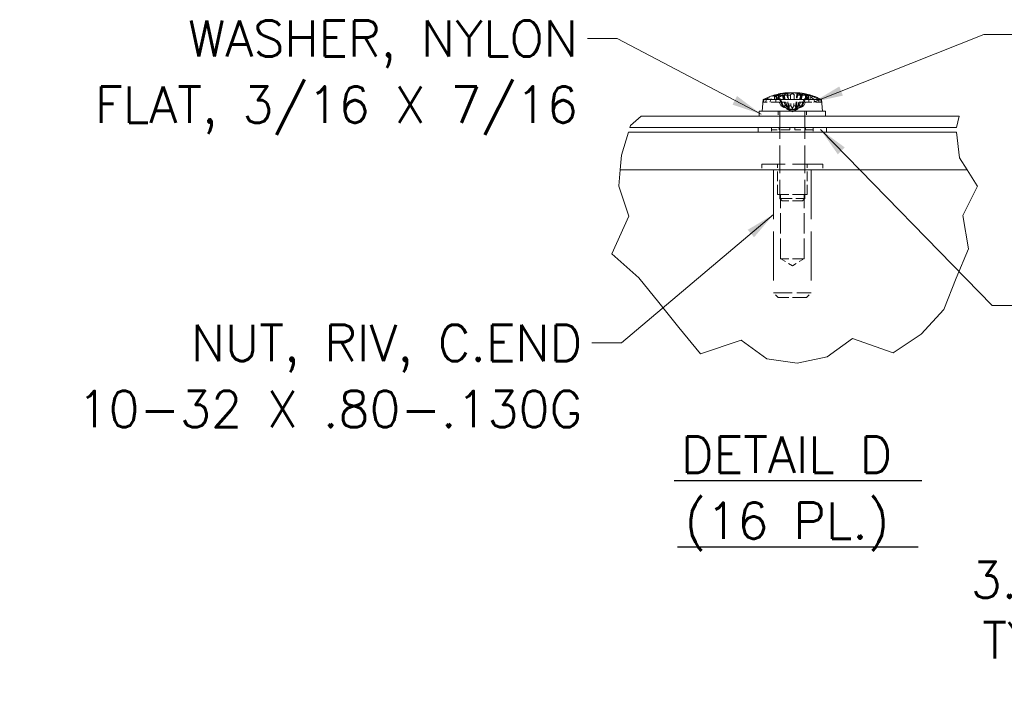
# Model space of a CAD drawing. Header units: inches. Extents: x 4 to 131, y 11 to 81.
# Tile 37 of 44: x 49 to 75, y 62 to 81. Entities that reach past the tile are written whole.
import ezdxf

# ---------------------------------------------------------------- set-up
doc = ezdxf.new("R2010")
doc.units = ezdxf.units.IN
doc.header["$LTSCALE"] = 8
doc.header["$MEASUREMENT"] = 0
doc.linetypes.add('DASHED', pattern=[0.2067, 0.1654, -0.0413])
for name, color, linetype, lineweight in [('Break Line (ANSI)', 7, 'Continuous', 20), ('Dimension (ANSI)', 7, 'Continuous', 13), ('Hidden (ANSI)', 7, 'DASHED', 15), ('Symbol (ANSI)', 7, 'Continuous', 18), ('Visible (ANSI)', 7, 'Continuous', 13)]:
    doc.layers.add(name, color=color, linetype=linetype, lineweight=lineweight)
doc.styles.add('Note Text (ANSI)', font='RomanS.shx')
doc.styles.add('Text Style163', font='RomanS.shx')
doc.dimstyles.new('Default (ANSI)', dxfattribs={"dimscale": 8, "dimtxt": 0.12, "dimasz": 0.098425, "dimexe": 0.125, "dimexo": 0.0625, "dimgap": 0.031496, "dimtad": 0, "dimtih": 1, "dimtoh": 1, "dimdec": 3, "dimrnd": 1e-08, "dimzin": 0, "dimdsep": 46, "dimtxsty": 'Note Text (ANSI)', "dimcen": 0.09, "dimdle": 0.393701, "dimclrd": 256, "dimclre": 256, "dimclrt": 256, "dimadec": 0, "dimazin": 1, "dimtfac": 1, "dimtofl": 0, "dimtmove": 0, "dimatfit": 3, "dimfxl": 0, "dimtolj": 1, "dimtzin": 4, "dimlwd": -1, "dimlwe": -1, "dimarcsym": 0})
doc.dimstyles.new('Default (ANSI)$7', dxfattribs={"dimscale": 8, "dimtxt": 0.12, "dimasz": 0.098425, "dimexe": 0.125, "dimexo": 0.0625, "dimgap": 0.031496, "dimtad": 0, "dimtih": 1, "dimtoh": 1, "dimdec": 3, "dimrnd": 1e-08, "dimzin": 0, "dimdsep": 46, "dimtxsty": 'Note Text (ANSI)', "dimcen": 0.09, "dimdle": 0.393701, "dimclrd": 256, "dimclre": 256, "dimclrt": 256, "dimadec": 0, "dimazin": 1, "dimtfac": 1, "dimtofl": 0, "dimtmove": 0, "dimatfit": 3, "dimfxl": 0, "dimtolj": 1, "dimtzin": 4, "dimlwd": -1, "dimlwe": -1, "dimarcsym": 0})

# ---------------------------------------------------------------- blocks, each defined once
blk = doc.blocks.new('*D12')
at = {"layer": 'Defpoints', "color": 0}
for p in [(78.861, 65.011), (78.861, 60.368), (81.924, 59.943)]:
    blk.add_point(p, dxfattribs=at)
at = {"layer": 'Dimension (ANSI)'}
for p, q in [((78.861, 60.868), (78.861, 66.011)), ((81.924, 60.443), (81.924, 66.011)), ((78.861, 65.011), (77.616, 65.011)), ((81.136, 65.011), (79.648, 65.011))]:
    blk.add_line(p, q, dxfattribs=at)
for points in [[(79.648, 65.142), (79.648, 64.88), (78.861, 65.011)], [(81.136, 65.142), (81.136, 64.88), (81.924, 65.011)]]:
    blk.add_solid(points, dxfattribs=at)
at = {"layer": 'Dimension (ANSI)', "insert": (75.902, 65.011), "char_height": 0.96, "attachment_point": 5, "style": 'Note Text (ANSI)'}
blk.add_mtext('\\A1;3.06\\PTYP', dxfattribs=at)

msp = doc.modelspace()

# ---------------------------------------------------------------- linework, layer by layer
at = {"layer": 'Break Line (ANSI)'}
for p, q in [((65.44464, 77.83585), (65.73, 78.08331)), ((74.1537, 78.08331), (74.08425, 77.78731)), ((65.43009, 77.78731), (65.44464, 77.83585)), ((65.20839, 77.04784), (65.39171, 77.65931)), ((74.08896, 77.65931), (74.16475, 76.98452)), ((65.17479, 76.65931), (65.20839, 77.04784)), ((74.16475, 76.98452), (74.36979, 76.65931)), ((65.17479, 76.65931), (65.13837, 76.23831)), ((74.63523, 76.23831), (74.36979, 76.65931)), ((65.13735, 76.22656), (65.13837, 76.23831)), ((65.40783, 75.44044), (65.13735, 76.22656)), ((74.64264, 76.22656), (74.25412, 75.45284)), ((74.63523, 76.23831), (74.64264, 76.22656)), ((64.95095, 74.43757), (65.40783, 75.44044)), ((74.25412, 75.45284), (74.40406, 74.57489)), ((65.6718, 73.80496), (64.95095, 74.43757)), ((74.40406, 74.57489), (74.08079, 73.79322)), ((66.20127, 73.15137), (65.6718, 73.80496)), ((74.08079, 73.79322), (73.74746, 72.96974)), ((66.72996, 72.48901), (66.20127, 73.15137)), ((73.74746, 72.96974), (73.14755, 72.31592)), ((67.30426, 71.78925), (66.72996, 72.48901)), ((73.14755, 72.31592), (72.40957, 71.82121)), ((68.38307, 72.15186), (67.30426, 71.78925)), ((69.06102, 71.66053), (68.38307, 72.15186)), ((71.33369, 72.19449), (70.66141, 71.71634)), ((72.40957, 71.82121), (71.33369, 72.19449)), ((69.86614, 71.54618), (69.06102, 71.66053)), ((70.66141, 71.71634), (69.86614, 71.54618))]:
    msp.add_line(p, q, dxfattribs=at)
at = {"layer": 'Hidden (ANSI)', "ltscale": 0.01663}
for p, q in [((68.97898, 78.52731), (68.97308, 78.45731)), ((69.03313, 78.45731), (69.03895, 78.52731)), ((69.15214, 78.45731), (69.15633, 78.52731)), ((69.30235, 78.52731), (69.29838, 78.45731)), ((70.17057, 78.52731), (70.17455, 78.45731)), ((70.32079, 78.45731), (70.3166, 78.52731))]:
    msp.add_line(p, q, dxfattribs=at)
at = {"layer": 'Hidden (ANSI)', "ltscale": 0.043552}
for p, q in [((69.26296, 78.64066), (69.26296, 78.45731)), ((69.31882, 78.64066), (69.31882, 78.45731)), ((69.35785, 78.64066), (69.35785, 78.45731)), ((69.49388, 78.64066), (69.49388, 78.45731)), ((69.97905, 78.64066), (69.97905, 78.45731)), ((70.11508, 78.64066), (70.11508, 78.45731)), ((70.1541, 78.64066), (70.1541, 78.45731))]:
    msp.add_line(p, q, dxfattribs=at)
at = {"layer": 'Hidden (ANSI)', "ltscale": 0.003821}
for p, q in [((69.29393, 78.63378), (69.28361, 78.64648)), ((69.33772, 78.64648), (69.34717, 78.63378)), ((69.37377, 78.64648), (69.38172, 78.63378)), ((69.51136, 78.63378), (69.50553, 78.64648)), ((69.96157, 78.63378), (69.96739, 78.64648)), ((70.09916, 78.64648), (70.09121, 78.63378)), ((70.1352, 78.64648), (70.12576, 78.63378))]:
    msp.add_line(p, q, dxfattribs=at)
at = {"layer": 'Hidden (ANSI)', "ltscale": 0.038814}
for p, q in [((69.30451, 78.62075), (69.30451, 78.45731)), ((69.35685, 78.62075), (69.35685, 78.45731)), ((69.38988, 78.62075), (69.38988, 78.45731)), ((69.51733, 78.62075), (69.51733, 78.45731)), ((69.9556, 78.62075), (69.9556, 78.45731)), ((70.08305, 78.62075), (70.08305, 78.45731)), ((70.11608, 78.62075), (70.11608, 78.45731)), ((70.16842, 78.62075), (70.16842, 78.45731))]:
    msp.add_line(p, q, dxfattribs=at)
at = {"layer": 'Hidden (ANSI)', "ltscale": 0.043382}
for p, q in [((69.30451, 78.62075), (69.38554, 78.45731)), ((69.42762, 78.45731), (69.35685, 78.62075)), ((69.45528, 78.45731), (69.38988, 78.62075)), ((69.51733, 78.62075), (69.55775, 78.45731)), ((69.9556, 78.62075), (69.91518, 78.45731)), ((70.01765, 78.45731), (70.08305, 78.62075)), ((70.0453, 78.45731), (70.11608, 78.62075)), ((70.16842, 78.62075), (70.08739, 78.45731))]:
    msp.add_line(p, q, dxfattribs=at)
at = {"layer": 'Hidden (ANSI)', "ltscale": 0.04205}
for p, q in [((69.45049, 78.64157), (69.33375, 78.64157)), ((69.96162, 78.64157), (69.79415, 78.64157)), ((70.13918, 78.64157), (70.02244, 78.64157))]:
    msp.add_line(p, q, dxfattribs=at)
at = {"layer": 'Hidden (ANSI)', "ltscale": 0.06949}
for p, q in [((69.36087, 78.62075), (69.47413, 78.35918)), ((69.55166, 78.35918), (69.47385, 78.62075)), ((69.58903, 78.35918), (69.52437, 78.62075)), ((69.68644, 78.62075), (69.70025, 78.35918)), ((69.78648, 78.62075), (69.77267, 78.35918)), ((69.8839, 78.35918), (69.94856, 78.62075)), ((69.92127, 78.35918), (69.99908, 78.62075)), ((70.11205, 78.62075), (69.9988, 78.35918))]:
    msp.add_line(p, q, dxfattribs=at)
at = {"layer": 'Hidden (ANSI)', "ltscale": 0.10717}
for p, q in [((69.59394, 78.70142), (69.63321, 78.25259)), ((69.87898, 78.70142), (69.83972, 78.25259))]:
    msp.add_line(p, q, dxfattribs=at)
at = {"layer": 'Hidden (ANSI)', "ltscale": 0.090389}
msp.add_line((69.62098, 78.64157), (69.65411, 78.26295), dxfattribs=at)
at = {"layer": 'Hidden (ANSI)', "ltscale": 0.000255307}
msp.add_line((69.67877, 78.64157), (69.67729, 78.64157), dxfattribs=at)
at = {"layer": 'Hidden (ANSI)', "ltscale": 0.10399}
msp.add_line((69.85692, 78.69849), (69.81882, 78.26295), dxfattribs=at)
at = {"layer": 'Hidden (ANSI)', "ltscale": 0.039324}
msp.add_line((70.20997, 78.6229), (70.20997, 78.45731), dxfattribs=at)
at = {"layer": 'Hidden (ANSI)', "ltscale": 0.046485}
msp.add_line((70.43398, 78.52731), (70.49395, 78.52731), dxfattribs=at)
at = {"layer": 'Hidden (ANSI)', "ltscale": 0.071921}
for p, q in [((68.97308, 78.45731), (69.26296, 78.45731)), ((70.1541, 78.45731), (70.43979, 78.45731))]:
    msp.add_line(p, q, dxfattribs=at)
at = {"layer": 'Hidden (ANSI)', "ltscale": 0.009948}
for p, q in [((69.26296, 78.45731), (69.30451, 78.45731)), ((69.49388, 78.45731), (69.51733, 78.45731)), ((70.11608, 78.45731), (70.1541, 78.45731))]:
    msp.add_line(p, q, dxfattribs=at)
at = {"layer": 'Hidden (ANSI)', "ltscale": 0.019303}
for p, q in [((69.30451, 78.45731), (69.38554, 78.45731)), ((69.51733, 78.45731), (69.55775, 78.45731)), ((70.0453, 78.45731), (70.11608, 78.45731))]:
    msp.add_line(p, q, dxfattribs=at)
at = {"layer": 'Hidden (ANSI)', "ltscale": 0.026008}
for p, q in [((69.38554, 78.45731), (69.4342, 78.35918)), ((69.47012, 78.35918), (69.42762, 78.45731)), ((69.49455, 78.35918), (69.45528, 78.45731)), ((69.55775, 78.45731), (69.58201, 78.35918)), ((69.91518, 78.45731), (69.89091, 78.35918)), ((69.97838, 78.35918), (70.01765, 78.45731)), ((70.00281, 78.35918), (70.0453, 78.45731)), ((70.08739, 78.45731), (70.03873, 78.35918))]:
    msp.add_line(p, q, dxfattribs=at)
at = {"layer": 'Hidden (ANSI)', "ltscale": 0.032708}
for p, q in [((69.42762, 78.45731), (69.38554, 78.45731)), ((70.01765, 78.45731), (69.91518, 78.45731))]:
    msp.add_line(p, q, dxfattribs=at)
at = {"layer": 'Hidden (ANSI)', "ltscale": 0.024308}
msp.add_line((69.42762, 78.45731), (69.49388, 78.45731), dxfattribs=at)
at = {"layer": 'Hidden (ANSI)', "ltscale": 0.027902}
for p, q in [((69.4342, 78.35918), (69.47012, 78.35918)), ((69.49455, 78.35918), (69.58201, 78.35918)), ((69.58903, 78.35918), (69.70025, 78.35918)), ((69.77267, 78.35918), (69.8839, 78.35918)), ((69.92127, 78.35918), (69.9988, 78.35918)), ((70.00281, 78.35918), (70.03873, 78.35918))]:
    msp.add_line(p, q, dxfattribs=at)
at = {"layer": 'Hidden (ANSI)', "ltscale": 0.008616}
for p, q in [((69.47413, 78.35918), (69.49455, 78.35918)), ((69.89091, 78.35918), (69.92127, 78.35918))]:
    msp.add_line(p, q, dxfattribs=at)
at = {"layer": 'Hidden (ANSI)', "ltscale": 0.04091}
for q in [(69.58438, 78.27817), (69.88855, 78.27817)]:
    msp.add_line((69.73646, 78.19731), q, dxfattribs=at)
at = {"layer": 'Hidden (ANSI)', "ltscale": 0.008104}
msp.add_line((70.01765, 78.45731), (70.0453, 78.45731), dxfattribs=at)
at = {"layer": 'Hidden (ANSI)', "ltscale": 0.031327}
for p, q in [((69.36046, 78.21531), (69.36046, 78.08331)), ((70.11246, 78.21531), (70.11246, 78.08331))]:
    msp.add_line(p, q, dxfattribs=at)
at = {"layer": 'Hidden (ANSI)', "ltscale": 0.550714}
for p, q in [((69.40146, 78.21531), (69.40146, 75.90181)), ((70.07146, 78.21531), (70.07146, 75.90181))]:
    msp.add_line(p, q, dxfattribs=at)
at = {"layer": 'Hidden (ANSI)', "ltscale": 0.030375}
for p, q in [((69.18046, 77.78731), (69.18046, 77.65931)), ((70.29246, 77.78731), (70.29246, 77.65931))]:
    msp.add_line(p, q, dxfattribs=at)
at = {"layer": 'Hidden (ANSI)', "ltscale": 0.015138}
for p, q in [((69.18489, 77.72331), (69.18489, 77.78731)), ((69.38537, 77.72331), (69.38537, 77.78731)), ((69.66646, 77.72331), (69.66646, 77.78731)), ((69.80646, 77.72331), (69.80646, 77.78731)), ((70.08755, 77.78731), (70.08755, 77.72331)), ((70.28804, 77.72331), (70.28804, 77.78731))]:
    msp.add_line(p, q, dxfattribs=at)
at = {"layer": 'Hidden (ANSI)', "ltscale": 0.174415}
for p, q in [((69.66646, 77.72331), (69.18489, 77.72331)), ((70.28804, 77.72331), (69.80646, 77.72331))]:
    msp.add_line(p, q, dxfattribs=at)
at = {"layer": 'Hidden (ANSI)', "ltscale": 0.607254}
msp.add_line((70.54846, 76.81131), (68.92446, 76.81131), dxfattribs=at)
at = {"layer": 'Hidden (ANSI)', "ltscale": 0.036089}
for p, q in [((68.92446, 76.81131), (68.92446, 76.65931)), ((70.54846, 76.81131), (70.54846, 76.65931))]:
    msp.add_line(p, q, dxfattribs=at)
at = {"layer": 'Hidden (ANSI)', "ltscale": 0.19037}
for p, q in [((69.34446, 76.01131), (69.34446, 76.81131)), ((70.12846, 76.01131), (70.12846, 76.81131))]:
    msp.add_line(p, q, dxfattribs=at)
at = {"layer": 'Hidden (ANSI)', "ltscale": 0.983309}
for p, q in [((69.24046, 76.65931), (69.24046, 73.40731)), ((70.23246, 76.65931), (70.23246, 73.40731))]:
    msp.add_line(p, q, dxfattribs=at)
at = {"layer": 'Hidden (ANSI)', "ltscale": 0.293105}
msp.add_line((70.12846, 76.01131), (69.34446, 76.01131), dxfattribs=at)
at = {"layer": 'Hidden (ANSI)', "ltscale": 0.404648}
for p, q in [((69.42446, 74.31131), (69.42446, 76.01131)), ((70.04846, 74.31131), (70.04846, 76.01131))]:
    msp.add_line(p, q, dxfattribs=at)
at = {"layer": 'Hidden (ANSI)', "ltscale": 0.250471}
msp.add_line((69.40146, 75.90181), (70.07146, 75.90181), dxfattribs=at)
at = {"layer": 'Hidden (ANSI)', "ltscale": 0.020944}
for p, q in [((69.46396, 75.83931), (69.40146, 75.90181)), ((70.00896, 75.83931), (70.07146, 75.90181))]:
    msp.add_line(p, q, dxfattribs=at)
at = {"layer": 'Hidden (ANSI)', "ltscale": 0.203723}
msp.add_line((70.00896, 75.83931), (69.46396, 75.83931), dxfattribs=at)
at = {"layer": 'Hidden (ANSI)', "ltscale": 0.233267}
msp.add_line((70.04846, 74.31131), (69.42446, 74.31131), dxfattribs=at)
at = {"layer": 'Hidden (ANSI)', "ltscale": 0.086561}
for q in [(69.42446, 74.31131), (70.04846, 74.31131)]:
    msp.add_line((69.73646, 74.12384), q, dxfattribs=at)
at = {"layer": 'Hidden (ANSI)', "ltscale": 0.370894}
msp.add_line((69.24046, 73.40731), (70.23246, 73.40731), dxfattribs=at)
at = {"layer": 'Hidden (ANSI)', "ltscale": 0.040305}
for p, q in [((69.36046, 73.28731), (69.24046, 73.40731)), ((70.11246, 73.28731), (70.23246, 73.40731))]:
    msp.add_line(p, q, dxfattribs=at)
at = {"layer": 'Hidden (ANSI)', "ltscale": 0.281138}
msp.add_line((70.11246, 73.28731), (69.36046, 73.28731), dxfattribs=at)
at = {"layer": 'Hidden (ANSI)', "ltscale": 0.032507}
for start, end in [(94.73984, 99.249621), (80.750379, 85.26016)]:
    msp.add_arc((69.73646, 76.96735), 1.73996, start, end, dxfattribs=at)
at = {"layer": 'Hidden (ANSI)', "ltscale": 0.075545}
for centre, ratio, start_param, end_param in [((69.71351, 76.96735), 0.95828686, 0.27391772, 0.45671593), ((69.76286, 76.96735), 0.94443021, 0.27391772, 0.45671593), ((69.67758, 76.96735), 0.68003694, 0.27391772, 0.45671593), ((69.79775, 76.96735), 0.64629811, 0.27391772, 0.45671593), ((69.67518, 76.96735), 0.64629811, 5.82646938, 6.00926758), ((69.79535, 76.96735), 0.68003694, 5.82646938, 6.00926758)]:
    msp.add_ellipse(centre, major_axis=(0, 1.7381), ratio=ratio, start_param=start_param, end_param=end_param, dxfattribs=at)
at = {"layer": 'Hidden (ANSI)', "ltscale": 0.005083}
for centre, ratio, start_param, end_param in [((69.73182, 76.96735), 0.98451808, 0.26476537, 0.27727924), ((69.74794, 76.96735), 0.90105698, 0.26476537, 0.27727924), ((69.71922, 76.96735), 0.75880042, 0.26476537, 0.27727924), ((69.75847, 76.96735), 0.55558537, 0.26476537, 0.27727924), ((69.71445, 76.96735), 0.55558537, 6.00590606, 6.01841994), ((69.7537, 76.96735), 0.75880042, 6.00590606, 6.01841994)]:
    msp.add_ellipse(centre, major_axis=(0, 1.73975), ratio=ratio, start_param=start_param, end_param=end_param, dxfattribs=at)
at = {"layer": 'Hidden (ANSI)', "ltscale": 0.04404}
msp.add_ellipse((69.75646, 76.97363), major_axis=(-0.52066, 1.65867), ratio=0.95671956, start_param=6.14655988, end_param=6.2532035, dxfattribs=at)
at = {"layer": 'Hidden (ANSI)', "ltscale": 0.078939}
for centre, major_axis, ratio, start_param, end_param in [((69.78243, 76.97363), (-0.23523, 1.72248), 0.76492136, 6.26374365, 6.45470278), ((69.68728, 76.97363), (0.22011, 1.72447), 0.7253585, 0.17696293, 0.36792206), ((69.78564, 76.97363), (-0.22011, 1.72447), 0.7253585, 5.91526324, 6.10622237), ((69.66888, 76.97363), (0.16077, 1.73101), 0.33440924, 6.03863318, 6.22959231), ((69.6905, 76.97363), (0.23523, 1.72248), 0.76492136, 6.11166783, 6.30262696)]:
    msp.add_ellipse(centre, major_axis=major_axis, ratio=ratio, start_param=start_param, end_param=end_param, dxfattribs=at)
at = {"layer": 'Hidden (ANSI)', "ltscale": 0.071033}
msp.add_ellipse((69.71238, 76.97363), major_axis=(0.43844, 1.68227), ratio=0.93838922, start_param=0.32976726, end_param=0.50162439, dxfattribs=at)
at = {"layer": 'Hidden (ANSI)', "ltscale": 0.073212}
for centre, major_axis, ratio, start_param, end_param in [((69.78871, 76.97363), (-0.20739, 1.72605), 0.68283155, 0.00277975, 0.17990157), ((69.68137, 76.97363), (0.19681, 1.72729), 0.63819997, 0.15723153, 0.33435335), ((69.79156, 76.97363), (-0.19681, 1.72729), 0.63819997, 5.94883196, 6.12595378), ((69.68422, 76.97363), (0.20739, 1.72605), 0.68283155, 6.10328374, 6.28040556)]:
    msp.add_ellipse(centre, major_axis=major_axis, ratio=ratio, start_param=start_param, end_param=end_param, dxfattribs=at)
at = {"layer": 'Hidden (ANSI)', "ltscale": 0.049768}
msp.add_ellipse((69.80537, 76.97363), major_axis=(-0.15772, 1.73129), ratio=0.27765366, start_param=5.98229544, end_param=6.10277637, dxfattribs=at)
at = {"layer": 'Hidden (ANSI)', "ltscale": 0.003955}
for points in [[(69.30451, 78.62075), (69.30274, 78.62431), (69.30019, 78.62785), (69.29648, 78.63163), (69.29525, 78.63274), (69.29393, 78.63378)], [(69.51733, 78.62075), (69.51645, 78.62431), (69.51504, 78.62785), (69.51288, 78.63163), (69.51215, 78.63274), (69.51136, 78.63378)], [(69.9556, 78.62075), (69.95648, 78.62431), (69.95789, 78.62785), (69.96004, 78.63163), (69.96077, 78.63274), (69.96157, 78.63378)], [(70.16842, 78.62075), (70.17018, 78.62431), (70.17274, 78.62785), (70.17645, 78.63163), (70.17768, 78.63274), (70.179, 78.63378)]]:
    msp.add_open_spline(points, degree=3, knots=[0.0817298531, 0.0817298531, 0.0817298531, 0.0817298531, 0.088912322, 0.088912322, 0.0919196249, 0.0919196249, 0.0919196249, 0.0919196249], dxfattribs=at)
at = {"layer": 'Hidden (ANSI)', "ltscale": 0.003954}
for points, knots in [([(69.30451, 78.62075), (69.30275, 78.62432), (69.30019, 78.62788), (69.29646, 78.63165), (69.29524, 78.63275), (69.29393, 78.63378)], [0.0812370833, 0.0812370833, 0.0812370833, 0.0812370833, 0.0884538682, 0.0884538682, 0.0914229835, 0.0914229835, 0.0914229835, 0.0914229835]), ([(69.34717, 78.63378), (69.34841, 78.63274), (69.34956, 78.63163), (69.353, 78.62785), (69.35527, 78.62429), (69.35685, 78.62075)], [0.0506220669, 0.0506220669, 0.0506220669, 0.0506220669, 0.0536293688, 0.0536293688, 0.060811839, 0.060811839, 0.060811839, 0.060811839]), ([(69.34717, 78.63378), (69.34837, 78.63275), (69.34949, 78.63165), (69.3529, 78.62788), (69.35524, 78.62432), (69.35685, 78.62075)], [0.0501285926, 0.0501285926, 0.0501285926, 0.0501285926, 0.0530977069, 0.0530977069, 0.0603144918, 0.0603144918, 0.0603144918, 0.0603144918]), ([(69.38172, 78.63378), (69.38273, 78.63275), (69.38368, 78.63165), (69.38655, 78.62788), (69.38852, 78.62432), (69.38988, 78.62075)], [0.0501285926, 0.0501285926, 0.0501285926, 0.0501285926, 0.0530977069, 0.0530977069, 0.0603144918, 0.0603144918, 0.0603144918, 0.0603144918]), ([(69.38172, 78.63378), (69.38271, 78.63274), (69.38364, 78.63163), (69.38647, 78.62785), (69.38842, 78.62429), (69.38988, 78.62075)], [0.0506220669, 0.0506220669, 0.0506220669, 0.0506220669, 0.0536293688, 0.0536293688, 0.060811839, 0.060811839, 0.060811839, 0.060811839]), ([(69.51733, 78.62075), (69.51634, 78.62432), (69.51489, 78.62788), (69.51279, 78.63165), (69.5121, 78.63275), (69.51136, 78.63378)], [0.0812370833, 0.0812370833, 0.0812370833, 0.0812370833, 0.0884538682, 0.0884538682, 0.0914229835, 0.0914229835, 0.0914229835, 0.0914229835]), ([(69.9556, 78.62075), (69.95659, 78.62432), (69.95804, 78.62788), (69.96014, 78.63165), (69.96083, 78.63275), (69.96157, 78.63378)], [0.0812370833, 0.0812370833, 0.0812370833, 0.0812370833, 0.0884538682, 0.0884538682, 0.0914229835, 0.0914229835, 0.0914229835, 0.0914229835]), ([(70.09121, 78.63378), (70.09021, 78.63274), (70.08928, 78.63163), (70.08646, 78.62785), (70.08451, 78.62429), (70.08305, 78.62075)], [0.0506220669, 0.0506220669, 0.0506220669, 0.0506220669, 0.0536293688, 0.0536293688, 0.060811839, 0.060811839, 0.060811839, 0.060811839]), ([(70.09121, 78.63378), (70.09019, 78.63275), (70.08925, 78.63165), (70.08638, 78.62788), (70.08441, 78.62432), (70.08305, 78.62075)], [0.0501285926, 0.0501285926, 0.0501285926, 0.0501285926, 0.0530977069, 0.0530977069, 0.0603144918, 0.0603144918, 0.0603144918, 0.0603144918]), ([(70.12576, 78.63378), (70.12455, 78.63275), (70.12344, 78.63165), (70.12003, 78.62788), (70.11768, 78.62432), (70.11608, 78.62075)], [0.0501285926, 0.0501285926, 0.0501285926, 0.0501285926, 0.0530977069, 0.0530977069, 0.0603144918, 0.0603144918, 0.0603144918, 0.0603144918]), ([(70.12576, 78.63378), (70.12452, 78.63274), (70.12337, 78.63163), (70.11993, 78.62785), (70.11766, 78.62429), (70.11608, 78.62075)], [0.0506220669, 0.0506220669, 0.0506220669, 0.0506220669, 0.0536293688, 0.0536293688, 0.060811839, 0.060811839, 0.060811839, 0.060811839])]:
    msp.add_open_spline(points, degree=3, knots=knots, dxfattribs=at)
at = {"layer": 'Hidden (ANSI)', "ltscale": 0.012398}
for points, knots in [([(69.36087, 78.62075), (69.35933, 78.62431), (69.35716, 78.62785), (69.35227, 78.63381), (69.34853, 78.6369), (69.34169, 78.64048), (69.33737, 78.64157), (69.3312, 78.64157), (69.32835, 78.64109), (69.32577, 78.64012)], [0.0817298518, 0.0817298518, 0.0817298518, 0.0817298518, 0.088912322, 0.088912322, 0.0977844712, 0.0977844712, 0.106760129, 0.106760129, 0.1130798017, 0.1130798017, 0.1130798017, 0.1130798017]), ([(69.44276, 78.64012), (69.44531, 78.64109), (69.44807, 78.64157), (69.45392, 78.64157), (69.45789, 78.64048), (69.46398, 78.6369), (69.46717, 78.63381), (69.47114, 78.62785), (69.47279, 78.62431), (69.47385, 78.62075)], [0.0294618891, 0.0294618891, 0.0294618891, 0.0294618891, 0.0357815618, 0.0357815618, 0.0447572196, 0.0447572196, 0.0536293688, 0.0536293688, 0.060811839, 0.060811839, 0.060811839, 0.060811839]), ([(69.68644, 78.62075), (69.68626, 78.62431), (69.68584, 78.62785), (69.68469, 78.63381), (69.68365, 78.6369), (69.68154, 78.64048), (69.68009, 78.64157), (69.67785, 78.64157), (69.67676, 78.64109), (69.67573, 78.64012)], [0.0817298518, 0.0817298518, 0.0817298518, 0.0817298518, 0.088912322, 0.088912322, 0.0977844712, 0.0977844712, 0.106760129, 0.106760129, 0.1130798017, 0.1130798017, 0.1130798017, 0.1130798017]), ([(69.78648, 78.62075), (69.78667, 78.62431), (69.78709, 78.62785), (69.78824, 78.63381), (69.78928, 78.6369), (69.79139, 78.64048), (69.79284, 78.64157), (69.79508, 78.64157), (69.79616, 78.64109), (69.7972, 78.64012)], [0.0817298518, 0.0817298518, 0.0817298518, 0.0817298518, 0.088912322, 0.088912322, 0.0977844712, 0.0977844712, 0.106760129, 0.106760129, 0.1130798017, 0.1130798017, 0.1130798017, 0.1130798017]), ([(69.96502, 78.64012), (69.96395, 78.64109), (69.96273, 78.64157), (69.96004, 78.64157), (69.95809, 78.64048), (69.95489, 78.6369), (69.95307, 78.63381), (69.95059, 78.62785), (69.94944, 78.62431), (69.94856, 78.62075)], [0.0294618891, 0.0294618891, 0.0294618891, 0.0294618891, 0.0357815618, 0.0357815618, 0.0447572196, 0.0447572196, 0.0536293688, 0.0536293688, 0.060811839, 0.060811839, 0.060811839, 0.060811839]), ([(70.03017, 78.64012), (70.02761, 78.64109), (70.02486, 78.64157), (70.01901, 78.64157), (70.01504, 78.64048), (70.00895, 78.6369), (70.00576, 78.63381), (70.00179, 78.62785), (70.00013, 78.62431), (69.99908, 78.62075)], [0.0294618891, 0.0294618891, 0.0294618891, 0.0294618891, 0.0357815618, 0.0357815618, 0.0447572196, 0.0447572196, 0.0536293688, 0.0536293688, 0.060811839, 0.060811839, 0.060811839, 0.060811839]), ([(70.11205, 78.62075), (70.11359, 78.62431), (70.11576, 78.62785), (70.12065, 78.63381), (70.12439, 78.6369), (70.13124, 78.64048), (70.13556, 78.64157), (70.14172, 78.64157), (70.14457, 78.64109), (70.14715, 78.64012)], [0.0817298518, 0.0817298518, 0.0817298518, 0.0817298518, 0.088912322, 0.088912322, 0.0977844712, 0.0977844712, 0.106760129, 0.106760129, 0.1130798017, 0.1130798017, 0.1130798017, 0.1130798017])]:
    msp.add_open_spline(points, degree=3, knots=knots, dxfattribs=at)
at = {"layer": 'Hidden (ANSI)', "ltscale": 0.009867}
msp.add_open_spline([(69.51131, 78.64157), (69.51289, 78.64157), (69.51484, 78.64048), (69.51804, 78.6369), (69.51985, 78.63381), (69.52234, 78.62785), (69.52349, 78.62431), (69.52437, 78.62075)], degree=3, knots=[0.0357815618, 0.0357815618, 0.0357815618, 0.0357815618, 0.0447572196, 0.0447572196, 0.0536293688, 0.0536293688, 0.060811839, 0.060811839, 0.060811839, 0.060811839], dxfattribs=at)
at = {"layer": 'Hidden (ANSI)', "ltscale": 0.022862}
for points in [[(69.57286, 78.69928), (69.5785, 78.69991), (69.58359, 78.70046), (69.59086, 78.7012), (69.59304, 78.7014), (69.59437, 78.70146), (69.59361, 78.70131), (69.58896, 78.70066), (69.58507, 78.70016), (69.57962, 78.69948), (69.57885, 78.69938), (69.57804, 78.69928)], [(69.76979, 78.69928), (69.765, 78.69991), (69.75877, 78.70046), (69.74479, 78.7012), (69.73703, 78.7014), (69.72224, 78.70146), (69.71422, 78.70131), (69.69917, 78.70066), (69.69214, 78.70016), (69.68552, 78.69948), (69.68463, 78.69938), (69.68375, 78.69928)], [(69.70314, 78.69928), (69.70792, 78.69991), (69.71415, 78.70046), (69.72814, 78.7012), (69.7359, 78.7014), (69.75068, 78.70146), (69.7587, 78.70131), (69.77376, 78.70066), (69.78079, 78.70016), (69.78741, 78.69948), (69.7883, 78.69938), (69.78917, 78.69928)], [(69.90007, 78.69928), (69.89442, 78.69991), (69.88933, 78.70046), (69.88206, 78.7012), (69.87989, 78.7014), (69.87856, 78.70146), (69.87931, 78.70131), (69.88396, 78.70066), (69.88786, 78.70016), (69.8933, 78.69948), (69.89408, 78.69938), (69.89489, 78.69928)]]:
    msp.add_open_spline(points, degree=3, knots=[0, 0, 0, 0, 0.0141482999, 0.0141482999, 0.0282965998, 0.0282965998, 0.04243521, 0.04243521, 0.0565738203, 0.0565738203, 0.0588097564, 0.0588097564, 0.0588097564, 0.0588097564], dxfattribs=at)
at = {"layer": 'Hidden (ANSI)', "ltscale": 0.004731}
msp.add_open_spline([(69.85713, 78.70068), (69.85711, 78.70038), (69.8579, 78.7), (69.85968, 78.69948), (69.86004, 78.69938), (69.86043, 78.69928)], degree=3, knots=[0.0463142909, 0.0463142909, 0.0463142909, 0.0463142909, 0.0565738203, 0.0565738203, 0.0588097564, 0.0588097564, 0.0588097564, 0.0588097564], dxfattribs=at)
at = {"layer": 'Hidden (ANSI)', "ltscale": 0.003746}
msp.add_open_spline([(70.16842, 78.62075), (70.17018, 78.62432), (70.17274, 78.62788), (70.17627, 78.63146), (70.17726, 78.63237), (70.17832, 78.63324)], degree=3, knots=[0.08123708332, 0.08123708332, 0.08123708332, 0.08123708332, 0.08845386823, 0.08845386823, 0.09090658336, 0.09090658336, 0.09090658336, 0.09090658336], dxfattribs=at)
at = {"layer": 'Hidden (ANSI)', "ltscale": 0.041187}
for points, weights in [([(69.4342, 78.35918), (69.53375, 78.3051), (69.58349, 78.27865)], [1, 1.43005778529, 1.81116504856]), ([(69.61226, 78.27865), (69.56488, 78.3051), (69.47012, 78.35918)], [1.81116504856, 1.43005778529, 1]), ([(69.47413, 78.35918), (69.5557, 78.3051), (69.59643, 78.27865)], [1, 1.43005778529, 1.81116504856]), ([(69.60483, 78.27865), (69.56811, 78.3051), (69.49455, 78.35918)], [1.81116504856, 1.43005778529, 1]), ([(69.65853, 78.27865), (69.62289, 78.3051), (69.55166, 78.35918)], [1.81116504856, 1.43005778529, 1]), ([(69.58201, 78.35918), (69.64391, 78.3051), (69.67488, 78.27865)], [1, 1.43005778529, 1.81116504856]), ([(69.64716, 78.27865), (69.62782, 78.3051), (69.58903, 78.35918)], [1.81116504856, 1.43005778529, 1]), ([(69.70025, 78.35918), (69.72422, 78.3051), (69.73624, 78.27865)], [1, 1.43005778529, 1.81116504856]), ([(69.77267, 78.35918), (69.74871, 78.3051), (69.73668, 78.27865)], [1, 1.43005778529, 1.81116504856]), ([(69.89091, 78.35918), (69.82902, 78.3051), (69.79804, 78.27865)], [1, 1.43005778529, 1.81116504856]), ([(69.8144, 78.27865), (69.85003, 78.3051), (69.92127, 78.35918)], [1.81116504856, 1.43005778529, 1]), ([(69.82576, 78.27865), (69.8451, 78.3051), (69.8839, 78.35918)], [1.81116504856, 1.43005778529, 1]), ([(69.86067, 78.27865), (69.90804, 78.3051), (70.00281, 78.35918)], [1.81116504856, 1.43005778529, 1]), ([(69.86809, 78.27865), (69.90482, 78.3051), (69.97838, 78.35918)], [1.81116504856, 1.43005778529, 1]), ([(69.9988, 78.35918), (69.91723, 78.3051), (69.87649, 78.27865)], [1, 1.43005778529, 1.81116504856]), ([(70.03873, 78.35918), (69.93918, 78.3051), (69.88944, 78.27865)], [1, 1.43005778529, 1.81116504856])]:
    msp.add_rational_spline(points, weights, degree=2, dxfattribs=at)
at = {"layer": 'Hidden (ANSI)', "ltscale": 0.040144}
for points in [[(69.58349, 78.27865), (69.59384, 78.27314), (69.604, 78.26775), (69.61865, 78.26049), (69.62489, 78.25758), (69.6359, 78.25351), (69.64068, 78.25239), (69.6478, 78.25239), (69.65062, 78.25351), (69.65392, 78.25758), (69.65441, 78.26049), (69.65354, 78.26775), (69.65119, 78.27314), (69.64716, 78.27865)], [(69.59643, 78.27865), (69.60491, 78.27314), (69.61244, 78.26775), (69.62205, 78.26049), (69.62572, 78.25758), (69.63099, 78.25351), (69.63258, 78.25239), (69.63352, 78.25239), (69.63293, 78.25351), (69.62955, 78.25758), (69.62677, 78.26049), (69.61897, 78.26775), (69.61247, 78.27314), (69.60483, 78.27865)], [(69.73668, 78.27865), (69.73418, 78.27314), (69.72975, 78.26775), (69.72026, 78.26049), (69.71516, 78.25758), (69.70315, 78.25351), (69.69623, 78.25239), (69.6823, 78.25239), (69.67439, 78.25351), (69.65843, 78.25758), (69.65039, 78.26049), (69.63295, 78.26775), (69.62212, 78.27314), (69.61226, 78.27865)], [(69.79804, 78.27865), (69.7916, 78.27314), (69.78347, 78.26775), (69.76889, 78.26049), (69.76171, 78.25758), (69.7463, 78.25351), (69.73804, 78.25239), (69.72243, 78.25239), (69.71404, 78.25351), (69.69811, 78.25758), (69.69054, 78.26049), (69.67492, 78.26775), (69.66594, 78.27314), (69.65853, 78.27865)], [(69.67488, 78.27865), (69.68133, 78.27314), (69.68946, 78.26775), (69.70404, 78.26049), (69.71121, 78.25758), (69.72663, 78.25351), (69.73488, 78.25239), (69.7505, 78.25239), (69.75888, 78.25351), (69.77482, 78.25758), (69.78238, 78.26049), (69.79801, 78.26775), (69.80698, 78.27314), (69.8144, 78.27865)], [(69.73624, 78.27865), (69.73875, 78.27314), (69.74317, 78.26775), (69.75267, 78.26049), (69.75777, 78.25758), (69.76978, 78.25351), (69.7767, 78.25239), (69.79062, 78.25239), (69.79854, 78.25351), (69.81449, 78.25758), (69.82254, 78.26049), (69.83998, 78.26775), (69.85081, 78.27314), (69.86067, 78.27865)], [(69.88944, 78.27865), (69.87909, 78.27314), (69.86893, 78.26775), (69.85427, 78.26049), (69.84803, 78.25758), (69.83702, 78.25351), (69.83225, 78.25239), (69.82513, 78.25239), (69.8223, 78.25351), (69.81901, 78.25758), (69.81852, 78.26049), (69.81939, 78.26775), (69.82174, 78.27314), (69.82576, 78.27865)], [(69.87649, 78.27865), (69.86802, 78.27314), (69.86049, 78.26775), (69.85088, 78.26049), (69.84721, 78.25758), (69.84194, 78.25351), (69.84035, 78.25239), (69.83941, 78.25239), (69.84, 78.25351), (69.84338, 78.25758), (69.84616, 78.26049), (69.85395, 78.26775), (69.86046, 78.27314), (69.86809, 78.27865)]]:
    msp.add_open_spline(points, degree=3, knots=[0.264127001, 0.264127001, 0.264127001, 0.264127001, 0.285246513, 0.285246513, 0.300145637, 0.300145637, 0.315044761, 0.315044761, 0.329943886, 0.329943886, 0.34484301, 0.34484301, 0.365962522, 0.365962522, 0.365962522, 0.365962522], dxfattribs=at)
at = {"layer": 'Symbol (ANSI)', "lineweight": 30}
for p, q in [((66.60412, 68.43794), (73.16617, 68.43794)), ((66.69613, 66.6877), (73.07415, 66.6877))]:
    msp.add_line(p, q, dxfattribs=at)
at = {"layer": 'Visible (ANSI)'}
for p, q in [((68.96576, 78.52731), (68.93846, 78.21531)), ((68.96576, 78.52731), (70.43398, 78.52731)), ((69.67729, 78.64157), (69.51131, 78.64157)), ((69.61581, 78.70068), (69.62098, 78.64157)), ((69.85712, 78.70068), (69.85692, 78.69849)), ((70.179, 78.63378), (70.18932, 78.64648)), ((70.20997, 78.64066), (70.20997, 78.6229)), ((70.43979, 78.45731), (70.43398, 78.52731)), ((70.49395, 78.52731), (70.49985, 78.45731)), ((70.49395, 78.52731), (70.50717, 78.52731)), ((70.50717, 78.52731), (70.53446, 78.21531)), ((70.43979, 78.45731), (70.49985, 78.45731)), ((74.1537, 78.08331), (65.73, 78.08331)), ((70.61146, 78.21531), (68.86146, 78.21531)), ((68.86146, 78.21531), (68.86146, 78.08331)), ((70.61146, 78.21531), (70.61146, 78.08331)), ((65.43009, 77.78731), (74.08425, 77.78731)), ((68.83046, 77.78731), (68.83046, 77.65931)), ((70.64246, 77.78731), (70.64246, 77.65931)), ((74.08896, 77.65931), (65.39171, 77.65931)), ((65.17479, 76.65931), (74.36979, 76.65931))]:
    msp.add_line(p, q, dxfattribs=at)
for start, end in [(99.249621, 116.291898), (63.708102, 80.750379)]:
    msp.add_arc((69.73646, 76.96735), 1.73996, start, end, dxfattribs=at)
for centre, major_axis, ratio, start_param, end_param in [((69.75646, 76.97363), (-0.52066, 1.65867), 0.95671956, 6.07608168, 6.14655988), ((69.80405, 76.97363), (-0.16077, 1.73101), 0.33440924, 0.053593, 0.24455213), ((69.71238, 76.97363), (0.43844, 1.68227), 0.93838922, 0.32450257, 0.32976726), ((69.66756, 76.97363), (0.15772, 1.73129), 0.27765366, 0.10993074, 0.30088987), ((69.80537, 76.97363), (-0.15772, 1.73129), 0.27765366, 6.10277637, 6.17325457), ((69.76055, 76.97363), (-0.43844, 1.68227), 0.93838922, 5.78156091, 5.95868273), ((69.71647, 76.97363), (0.52066, 1.65867), 0.95671956, 0.0299818, 0.20710362), ((69.72498, 76.96735), (0, 1.73975), 0.90105698, 6.00590606, 6.01841994), ((69.71006, 76.96735), (0, 1.7381), 0.94443021, 5.82646938, 6.00926758), ((69.7411, 76.96735), (0, 1.73975), 0.98451808, 6.00590606, 6.01841994), ((69.75942, 76.96735), (0, 1.7381), 0.95828686, 5.82646938, 6.00926758)]:
    msp.add_ellipse(centre, major_axis=major_axis, ratio=ratio, start_param=start_param, end_param=end_param, dxfattribs=at)
for points in [[(69.5079, 78.64012), (69.50898, 78.64109), (69.51019, 78.64157), (69.51131, 78.64157)], [(70.17832, 78.63324), (70.17855, 78.63342), (70.17877, 78.6336), (70.179, 78.63378)]]:
    msp.add_open_spline(points, degree=3, dxfattribs=at)
for points, knots in [([(69.57323, 78.69928), (69.58033, 78.69991), (69.58749, 78.70046), (69.59976, 78.7012), (69.60486, 78.7014), (69.61201, 78.70146), (69.61454, 78.70131), (69.61632, 78.70066), (69.61558, 78.70016), (69.61324, 78.69948), (69.61289, 78.69938), (69.6125, 78.69928)], [0, 0, 0, 0, 0.0141482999, 0.0141482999, 0.0282965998, 0.0282965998, 0.04243521, 0.04243521, 0.0565738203, 0.0565738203, 0.0588097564, 0.0588097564, 0.0588097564, 0.0588097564]), ([(69.70134, 78.69928), (69.69923, 78.69991), (69.69556, 78.70046), (69.68567, 78.7012), (69.67944, 78.7014), (69.66642, 78.70146), (69.65878, 78.70131), (69.64312, 78.70066), (69.63511, 78.70016), (69.62687, 78.69948), (69.62574, 78.69938), (69.62461, 78.69928)], [0, 0, 0, 0, 0.0141482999, 0.0141482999, 0.0282965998, 0.0282965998, 0.04243521, 0.04243521, 0.0565738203, 0.0565738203, 0.0588097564, 0.0588097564, 0.0588097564, 0.0588097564]), ([(69.77159, 78.69928), (69.7737, 78.69991), (69.77736, 78.70046), (69.78726, 78.7012), (69.79349, 78.7014), (69.8065, 78.70146), (69.81415, 78.70131), (69.82981, 78.70066), (69.83781, 78.70016), (69.84606, 78.69948), (69.84719, 78.69938), (69.84831, 78.69928)], [0, 0, 0, 0, 0.0141482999, 0.0141482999, 0.0282965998, 0.0282965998, 0.04243521, 0.04243521, 0.0565738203, 0.0565738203, 0.0588097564, 0.0588097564, 0.0588097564, 0.0588097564]), ([(69.89969, 78.69928), (69.8926, 78.69991), (69.88544, 78.70046), (69.87317, 78.7012), (69.86806, 78.7014), (69.86091, 78.70146), (69.85839, 78.70131), (69.85725, 78.7009), (69.85713, 78.7008), (69.85713, 78.70068)], [0, 0, 0, 0, 0.0141482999, 0.0141482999, 0.0282965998, 0.0282965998, 0.04243521, 0.04243521, 0.0463142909, 0.0463142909, 0.0463142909, 0.0463142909])]:
    msp.add_open_spline(points, degree=3, knots=knots, dxfattribs=at)

# ---------------------------------------------------------------- texts
at = {"layer": 'Symbol (ANSI)', "char_height": 0.96, "attachment_point": 3, "line_spacing_factor": 1.093904, "style": 'Note Text (ANSI)'}
for s, insert, width in [('{WASHER, NYLON\\PFLAT, 3/16 X 7/16}', (64.05509, 80.61934), 15.1966771), ('{NUT, RIV, C.END\\P10-32 X .80-.130G}', (64.16962, 72.56133), 15.651374)]:
    msp.add_mtext(s, dxfattribs=dict(at, insert=insert, width=width))
at = {"layer": 'Symbol (ANSI)', "char_height": 0.96, "attachment_point": 7, "style": 'Text Style163'}
for s, insert in [('DETAIL D', (66.78767, 68.64474)), ('(16 PL.)', (66.87969, 66.57705))]:
    msp.add_mtext(s, dxfattribs=dict(at, insert=insert))

# ---------------------------------------------------------------- dimensions: what is measured, and where the dimension line sits
at = {"layer": 'Dimension (ANSI)'}
dim = msp.add_linear_dim(base=(78.86101, 65.01074), p1=(81.92351, 59.94274), p2=(78.86101, 60.36803), angle=180, text='<>\\PTYP', dimstyle='Default (ANSI)', override={"dimtih": 0, "dimtoh": 0, "dimdec": 2, "dimtp": 0, "dimtm": 0, "dimtdec": 2, "dimatfit": 2}, dxfattribs=at)
dim.commit()
dim.dimension.update_dxf_attribs({"geometry": '*D12', "text_midpoint": (75.90164, 65.01074), "dimtype": 160})

# ---------------------------------------------------------------- leaders
at = {"layer": 'Symbol (ANSI)', "annotation_type": 0, "has_hookline": 1}
for points, hookline_direction, text_width in [([(68.90769, 78.13531), (65.09446, 80.13934), (64.30706, 80.13934)], 1, 14.58286), ([(70.29695, 78.45731), (74.8062, 80.24764), (75.5936, 80.24764)], 0, 15.68), ([(70.48409, 77.72682), (75.02949, 73.07117), (75.81689, 73.07117)], 0, 13.80571), ([(69.24046, 75.48458), (65.20899, 72.08133), (64.42159, 72.08133)], 1, 14.90286)]:
    msp.add_leader(points, dimstyle='Default (ANSI)$7', override={"dimtad": 0}, dxfattribs=dict(at, hookline_direction=hookline_direction, text_width=text_width))

doc.saveas('drawing.dxf')
